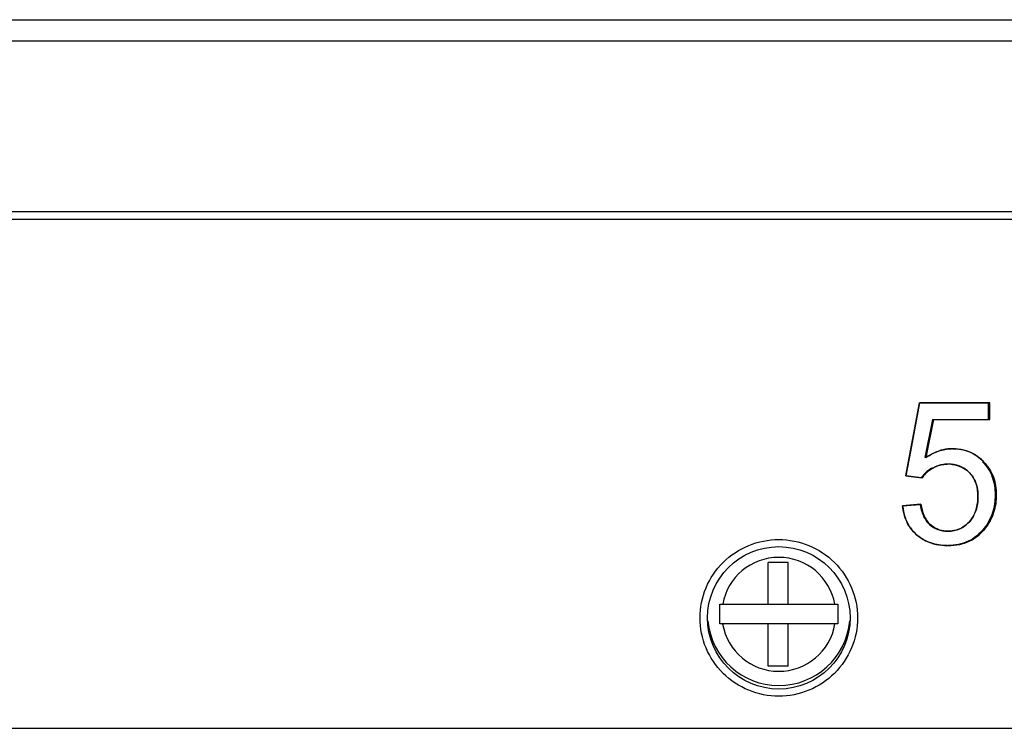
# Model space of a CAD drawing. Header units: millimetres. Extents: x 786 to 913, y 17 to 87.
# Tile 6 of 13: x 803 to 817, y 52 to 62. Entities that reach past the tile are written whole.
import ezdxf

# ---------------------------------------------------------------- set-up
doc = ezdxf.new("R2010")
doc.units = ezdxf.units.MM
doc.layers.get('0').update_dxf_attribs({"color": 50})

msp = doc.modelspace()

# ---------------------------------------------------------------- linework, layer by layer
at = {"color": 0, "linetype": 'Continuous'}
for p, q in [((794.9553, 61.7248), (832.7556, 61.7248)), ((832.7556, 61.4248), (794.9553, 61.4248)), ((832.4556, 59.0248), (795.2553, 59.0248)), ((795.2555, 58.9248), (832.4555, 58.9248)), ((815.6376, 55.3195), (815.8303, 56.3467)), ((815.8303, 56.3467), (815.7019, 55.6619)), ((816.816, 56.3467), (815.8303, 56.3467)), ((815.8303, 56.3467), (816.816, 56.3467)), ((816.8, 56.1121), (816.8, 56.3467)), ((816.816, 56.1121), (816.816, 56.3467)), ((816.816, 56.1121), (816.816, 56.3467)), ((816.0139, 56.1121), (815.9074, 55.5746)), ((816.0256, 56.1121), (815.9185, 55.5746)), ((815.9185, 55.5746), (816.0256, 56.1121)), ((816.0139, 56.1121), (816.816, 56.1121)), ((816.0256, 56.1121), (816.816, 56.1121)), ((815.7019, 55.6619), (815.6376, 55.3195)), ((815.9185, 55.5746), (815.9074, 55.5746)), ((816.0159, 55.4289), (816.0043, 55.4289)), ((816.7307, 55.5183), (816.7153, 55.5183)), ((815.8563, 55.2908), (815.6376, 55.3195)), ((815.6376, 55.3195), (815.7141, 55.3095)), ((815.7141, 55.3095), (815.7905, 55.2994)), ((815.7905, 55.2994), (815.8669, 55.2894)), ((815.8669, 55.2894), (815.8563, 55.2908)), ((816.9088, 55.0521), (816.8924, 55.0521)), ((815.8507, 54.9197), (815.5941, 54.8979)), ((815.5941, 54.8979), (815.84, 54.9189)), ((815.84, 54.9189), (815.8507, 54.9198)), ((815.9822, 54.636), (815.9708, 54.636)), ((816.7532, 54.5823), (816.7376, 54.5823)), ((813.7053, 53.516), (813.7053, 54.1047)), ((813.9876, 54.1047), (813.7053, 54.1047)), ((813.9876, 53.516), (813.9876, 54.1047)), ((813.0264, 53.516), (814.6845, 53.516)), ((813.0264, 53.3748), (813.0264, 53.516)), ((814.6845, 53.516), (814.6845, 53.3748)), ((813.0264, 53.2397), (813.0264, 53.3748)), ((814.6845, 53.3748), (814.6845, 53.2397)), ((814.6845, 53.2397), (813.0264, 53.2397)), ((813.7053, 52.6449), (813.7053, 53.2397)), ((813.9876, 52.6449), (813.9876, 53.2397)), ((813.9876, 52.6449), (813.7053, 52.6449)), ((795.2555, 51.774), (832.4555, 51.774))]:
    msp.add_line(p, q, dxfattribs=at)
msp.add_circle((813.8555, 53.3248), 1, dxfattribs=at)
for centre, radius, start, end in [((816.2955, 55.0761), 0.624, 90.17662, 96.24296), ((816.2958, 55.0955), 0.6045, 90.20584, 91.43617), ((816.2295, 54.9849), 0.4983, 90.09537, 91.0847), ((816.2276, 54.9274), 0.5558, 85.25662, 89.88781), ((816.2312, 55.2582), 0.9183, 269.29575, 270.094), ((816.2312, 55.2842), 0.9443, 269.32588, 270.09432), ((816.2227, 55.2887), 0.9489, 270.60484, 272.8605), ((813.8555, 53.3748), 0.8, 10.16421, 169.83579), ((813.8555, 53.3748), 1, 185.23791, 354.75215), ((813.8555, 53.3748), 0.8, 189.72739, 350.27261)]:
    msp.add_arc(centre, radius, start, end, dxfattribs=at)
for points, knots in [([(815.9185, 55.5746), (815.9737, 55.6132), (816.0893, 55.6753), (816.2189, 55.6984), (816.2806, 55.6999)], [0, 0, 0, 0, 0.20224326, 0.38756138, 0.38756138, 0.38756138, 0.38756138]), ([(816.2936, 55.7001), (816.3748, 55.6996), (816.5396, 55.6733), (816.6735, 55.5744), (816.7307, 55.5183)], [0, 0, 0, 0, 0.24355253, 0.48387826, 0.48387826, 0.48387826, 0.48387826]), ([(816.7307, 55.5183), (816.6901, 55.5581), (816.6056, 55.6272), (816.4534, 55.6882), (816.3478, 55.6998), (816.2936, 55.7001)], [0, 0, 0, 0, 0.1706012, 0.3228546, 0.48550935, 0.48550935, 0.48550935, 0.48550935]), ([(816.0402, 55.6443), (816.0397, 55.6441), (815.9971, 55.6248), (815.9564, 55.6011), (815.9185, 55.5746)], [0, 0, 0, 0, 0.00150152, 0.14023878, 0.14023878, 0.14023878, 0.14023878]), ([(816.2277, 55.6964), (816.206, 55.694), (816.1417, 55.6834), (816.0796, 55.6621), (816.0402, 55.6443)], [0, 0, 0, 0, 0.06529205, 0.19517387, 0.19517387, 0.19517387, 0.19517387]), ([(816.0043, 55.4289), (815.9895, 55.4205), (815.9338, 55.3849), (815.8858, 55.3364), (815.8595, 55.2949)], [0, 0, 0, 0, 0.05097873, 0.19831232, 0.19831232, 0.19831232, 0.19831232]), ([(816.0159, 55.4289), (816.0006, 55.4202), (815.9429, 55.3835), (815.8935, 55.3327), (815.8669, 55.2894)], [0, 0, 0, 0, 0.05281474, 0.20522487, 0.20522487, 0.20522487, 0.20522487]), ([(815.8669, 55.2894), (815.8785, 55.3083), (815.9055, 55.3443), (815.956, 55.3914), (815.9951, 55.4172), (816.0159, 55.4289)], [0, 0, 0, 0, 0.06620109, 0.13441503, 0.20603461, 0.20603461, 0.20603461, 0.20603461]), ([(816.2287, 55.4832), (816.2088, 55.4831), (816.1352, 55.4787), (816.0628, 55.4552), (816.0159, 55.4289)], [0, 0, 0, 0, 0.05964151, 0.2209746, 0.2209746, 0.2209746, 0.2209746]), ([(816.0159, 55.4289), (816.037, 55.4408), (816.0816, 55.461), (816.1508, 55.4786), (816.1977, 55.4827), (816.2201, 55.4831)], [0, 0, 0, 0, 0.07266446, 0.14602314, 0.21317252, 0.21317252, 0.21317252, 0.21317252]), ([(816.5338, 55.3614), (816.495, 55.4016), (816.3986, 55.4668), (816.2847, 55.483), (816.2287, 55.4832)], [0, 0, 0, 0, 0.16757161, 0.33580308, 0.33580308, 0.33580308, 0.33580308]), ([(816.2735, 55.4813), (816.2981, 55.4792), (816.3587, 55.4698), (816.4507, 55.4337), (816.5085, 55.3876), (816.5338, 55.3614)], [0, 0, 0, 0, 0.07408973, 0.1830961, 0.2923733, 0.2923733, 0.2923733, 0.2923733]), ([(816.7153, 55.5183), (816.7749, 55.4574), (816.8691, 55.3086), (816.8921, 55.1365), (816.8924, 55.0521)], [0, 0, 0, 0, 0.25569959, 0.50890289, 0.50890289, 0.50890289, 0.50890289]), ([(816.7307, 55.5183), (816.7906, 55.4574), (816.8853, 55.3087), (816.9085, 55.1365), (816.9088, 55.0521)], [0, 0, 0, 0, 0.25609299, 0.50933205, 0.50933205, 0.50933205, 0.50933205]), ([(816.9088, 55.0521), (816.9086, 55.1125), (816.8973, 55.2288), (816.8364, 55.3901), (816.7692, 55.4792), (816.7307, 55.5183)], [0, 0, 0, 0, 0.18122939, 0.34675289, 0.51116105, 0.51116105, 0.51116105, 0.51116105]), ([(816.6515, 55.0302), (816.6516, 55.0896), (816.6376, 55.2105), (816.5753, 55.3181), (816.5338, 55.3614)], [0, 0, 0, 0, 0.17821746, 0.35830929, 0.35830929, 0.35830929, 0.35830929]), ([(816.5338, 55.3614), (816.56, 55.3341), (816.6051, 55.2713), (816.6298, 55.1983), (816.638, 55.1611)], [0, 0, 0, 0, 0.11368684, 0.22809559, 0.22809559, 0.22809559, 0.22809559]), ([(816.638, 55.1611), (816.6383, 55.16), (816.6476, 55.1172), (816.6516, 55.073), (816.6515, 55.0302)], [0, 0, 0, 0, 0.00331906, 0.13155057, 0.13155057, 0.13155057, 0.13155057]), ([(816.5304, 54.6752), (816.5743, 54.722), (816.6364, 54.8391), (816.6512, 54.9671), (816.6515, 55.0302)], [0, 0, 0, 0, 0.19239701, 0.38170483, 0.38170483, 0.38170483, 0.38170483]), ([(816.6515, 55.0302), (816.6513, 54.9828), (816.6438, 54.8929), (816.6143, 54.8073), (816.5955, 54.7699)], [0, 0, 0, 0, 0.14244682, 0.26817115, 0.26817115, 0.26817115, 0.26817115]), ([(816.8924, 55.0521), (816.8923, 54.9679), (816.8705, 54.7986), (816.7881, 54.6484), (816.7376, 54.5823)], [0, 0, 0, 0, 0.25244013, 0.50188537, 0.50188537, 0.50188537, 0.50188537]), ([(816.9088, 55.0521), (816.9087, 54.9679), (816.8867, 54.7984), (816.8039, 54.6484), (816.7532, 54.5823)], [0, 0, 0, 0, 0.25247022, 0.5022148, 0.5022148, 0.5022148, 0.5022148]), ([(816.7532, 54.5823), (816.7877, 54.6273), (816.8471, 54.7221), (816.8985, 54.8834), (816.9087, 54.9949), (816.9088, 55.0521)], [0, 0, 0, 0, 0.17005676, 0.33202409, 0.50345639, 0.50345639, 0.50345639, 0.50345639]), ([(815.7893, 54.4923), (815.7316, 54.5436), (815.6371, 54.6705), (815.6016, 54.8226), (815.5941, 54.8979)], [0, 0, 0, 0, 0.23144979, 0.4585454, 0.4585454, 0.4585454, 0.4585454]), ([(815.8399, 54.9197), (815.8477, 54.8679), (815.8723, 54.7643), (815.9313, 54.6717), (815.9708, 54.636)], [0, 0, 0, 0, 0.15721624, 0.31699128, 0.31699128, 0.31699128, 0.31699128]), ([(815.8507, 54.9197), (815.8585, 54.8679), (815.8832, 54.7642), (815.9425, 54.6717), (815.9822, 54.636)], [0, 0, 0, 0, 0.15727313, 0.31732384, 0.31732384, 0.31732384, 0.31732384]), ([(815.9822, 54.636), (815.9589, 54.6569), (815.9167, 54.7094), (815.8731, 54.807), (815.8566, 54.8804), (815.8507, 54.9197)], [0, 0, 0, 0, 0.09381811, 0.19902728, 0.31824508, 0.31824508, 0.31824508, 0.31824508]), ([(815.6265, 54.7409), (815.6267, 54.7402), (815.6427, 54.6922), (815.6863, 54.6008), (815.7524, 54.5251), (815.7893, 54.4923)], [0, 0, 0, 0, 0.00220441, 0.15178563, 0.29977364, 0.29977364, 0.29977364, 0.29977364]), ([(815.9708, 54.636), (816.0043, 54.6057), (816.0829, 54.5556), (816.1747, 54.5421), (816.2199, 54.5418)], [0, 0, 0, 0, 0.13553756, 0.2713274, 0.2713274, 0.2713274, 0.2713274]), ([(815.9822, 54.636), (816.0159, 54.6057), (816.095, 54.5556), (816.1872, 54.5421), (816.2327, 54.5418)], [0, 0, 0, 0, 0.13606857, 0.27257148, 0.27257148, 0.27257148, 0.27257148]), ([(816.1714, 54.5464), (816.1604, 54.548), (816.1207, 54.5554), (816.0537, 54.5805), (816.0047, 54.6157), (815.9822, 54.636)], [0, 0, 0, 0, 0.03336074, 0.12115484, 0.21208126, 0.21208126, 0.21208126, 0.21208126]), ([(816.2327, 54.5418), (816.2887, 54.5423), (816.4027, 54.5625), (816.4926, 54.6347), (816.5304, 54.6752)], [0, 0, 0, 0, 0.16796632, 0.33420702, 0.33420702, 0.33420702, 0.33420702]), ([(816.4455, 54.6024), (816.444, 54.6014), (816.413, 54.5813), (816.3435, 54.5508), (816.2703, 54.5421), (816.2327, 54.5418)], [0, 0, 0, 0, 0.00532471, 0.1108562, 0.22364102, 0.22364102, 0.22364102, 0.22364102]), ([(816.2201, 54.34), (816.1425, 54.3409), (815.9862, 54.3619), (815.8472, 54.4411), (815.7893, 54.4923)], [0, 0, 0, 0, 0.23264009, 0.46463425, 0.46463425, 0.46463425, 0.46463425]), ([(815.7893, 54.4923), (815.8276, 54.4584), (815.9143, 54.3996), (816.0137, 54.3672), (816.0647, 54.3565)], [0, 0, 0, 0, 0.15344495, 0.30986071, 0.30986071, 0.30986071, 0.30986071]), ([(816.7376, 54.5823), (816.6779, 54.5073), (816.5254, 54.3763), (816.3287, 54.3425), (816.2326, 54.3401)], [0, 0, 0, 0, 0.2875563, 0.57605745, 0.57605745, 0.57605745, 0.57605745]), ([(816.7532, 54.5823), (816.6918, 54.5057), (816.5339, 54.3724), (816.3315, 54.341), (816.2327, 54.3399)], [0, 0, 0, 0, 0.29448127, 0.59092466, 0.59092466, 0.59092466, 0.59092466]), ([(816.2701, 54.3411), (816.3275, 54.3439), (816.4473, 54.3606), (816.6188, 54.4398), (816.7121, 54.531), (816.7532, 54.5823)], [0, 0, 0, 0, 0.17248179, 0.35914873, 0.55653463, 0.55653463, 0.55653463, 0.55653463]), ([(813.8555, 52.2248), (813.712, 52.2248), (813.422, 52.2818), (813.0544, 52.5256), (812.8074, 52.8917), (812.7206, 53.3248), (812.8074, 53.7579), (813.0544, 54.1241), (813.422, 54.3678), (813.712, 54.4249), (813.8555, 54.4248)], [0, 0, 0, 0, 0.4304219, 0.8607429, 1.2910443, 1.7214179, 2.151793, 2.5820982, 3.0124187, 3.4428345, 3.4428345, 3.4428345, 3.4428345]), ([(813.8555, 54.4248), (813.9989, 54.4249), (814.2889, 54.3678), (814.6565, 54.1241), (814.9035, 53.7579), (814.9904, 53.3248), (814.9035, 52.8917), (814.6565, 52.5256), (814.2889, 52.2818), (813.9989, 52.2248), (813.8555, 52.2248)], [0, 0, 0, 0, 0.4304221, 0.8607436, 1.2910443, 1.7214172, 2.1517917, 2.5820962, 3.0124172, 3.4428333, 3.4428333, 3.4428333, 3.4428333])]:
    msp.add_open_spline(points, degree=3, knots=knots, dxfattribs=at)
for points in [[(815.5941, 54.8979), (815.5994, 54.8447), (815.6097, 54.7916), (815.6265, 54.7409)], [(816.5955, 54.7699), (816.5784, 54.7356), (816.5566, 54.7032), (816.5304, 54.6752)], [(816.5304, 54.6752), (816.505, 54.6479), (816.4766, 54.6229), (816.4455, 54.6024)], [(816.2327, 54.5418), (816.2122, 54.542), (816.1917, 54.5434), (816.1714, 54.5464)], [(816.0647, 54.3565), (816.1156, 54.3458), (816.1679, 54.3406), (816.2199, 54.34)]]:
    msp.add_open_spline(points, degree=3, dxfattribs=at)

doc.saveas('drawing.dxf')
